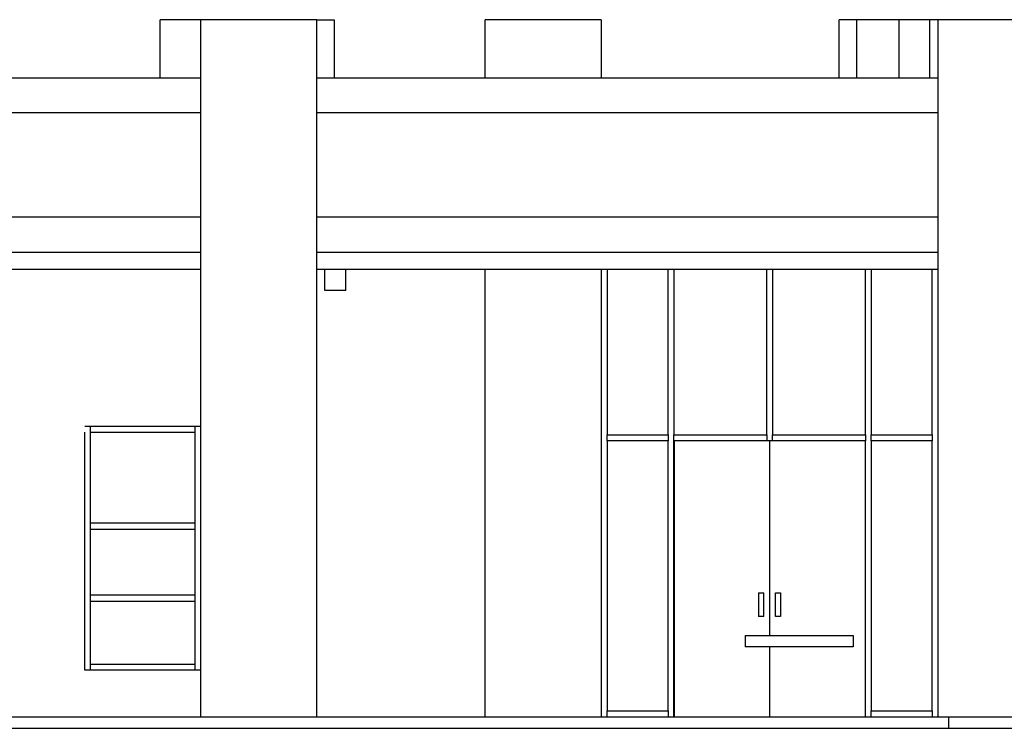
# Model space of a CAD drawing. Extents: x -1871179.9 to -1871093.9, y 2848219.4 to 2848260.8.
# Tile 8 of 12: x -1871146.7 to -1871138.2, y 2848238.7 to 2848244.8. Entities that reach past the tile are written whole.
import ezdxf

# ---------------------------------------------------------------- set-up
doc = ezdxf.new("R2010")
doc.units = 0
doc.header["$MEASUREMENT"] = 0
doc.layers.get('0').update_dxf_attribs({"linetype": 'CONTINUOUS'})

# ---------------------------------------------------------------- blocks, each defined once
blk = doc.blocks.new('A$C7A373BEC')
at = {"color": 0}
for p, q in [((-36000, 6000), (-37350, 6000)), ((-37350, 5500), (-37350, 6000)), ((-37000, 0), (-37000, 6000)), ((-36000, 0), (-36000, 6000)), ((-36000, 6000), (-35850, 6000)), ((-35850, 6000), (-35850, 5500)), ((-33550, 6000), (-34550, 6000)), ((-34550, 5500), (-34550, 6000)), ((-33550, 6000), (-33550, 5500)), ((-29650, 6000), (-31500, 6000)), ((-31500, 5500), (-31500, 6000)), ((-31350, 6000), (-31350, 5500)), ((-30985.1, 6000), (-30985.1, 5500)), ((-30720, 5500), (-30720, 6000)), ((-30650, 6000), (-30650, 0)), ((-42000, 5500), (-37000, 5500)), ((-36000, 5500), (-30650, 5500)), ((-42000, 5200), (-37000, 5200)), ((-36000, 5200), (-30650, 5200)), ((-37000, 4300), (-42000, 4300)), ((-30650, 4300), (-36000, 4300)), ((-42000, 4000), (-37000, 4000)), ((-36000, 4000), (-30650, 4000)), ((-37000, 3850), (-42000, 3850)), ((-30650, 3850), (-36000, 3850)), ((-35930, 3670), (-35930, 3850)), ((-35750, 3670), (-35750, 3850)), ((-34550, 0), (-34550, 3850)), ((-33550, 3850), (-33550, 0)), ((-33500, 3850), (-33500, 2425)), ((-32975, 2425), (-32975, 3850)), ((-32925, 3850), (-32925, 2425)), ((-32125, 2425), (-32125, 3850)), ((-32075, 3850), (-32075, 2425)), ((-31275, 2425), (-31275, 3850)), ((-31225, 3850), (-31225, 2425)), ((-30700, 2425), (-30700, 3850)), ((-35750, 3670), (-35930, 3670)), ((-38000, 2500), (-37000, 2500)), ((-37950, 2450), (-37950, 2500)), ((-37950, 1640), (-37950, 2500)), ((-37050, 2500), (-37050, 2450)), ((-37050, 2500), (-37050, 1640)), ((-38000, 400), (-38000, 2450)), ((-37950, 2450), (-37050, 2450)), ((-33500, 2425), (-32975, 2425)), ((-33500, 2400), (-33500, 2425)), ((-33500, 2375), (-33500, 2425)), ((-33500, 2375), (-33500, 2400)), ((-32975, 2425), (-32975, 2375)), ((-32975, 2425), (-32975, 2400)), ((-32975, 2400), (-32975, 2375)), ((-32925, 2425), (-32125, 2425)), ((-32925, 2375), (-32925, 2425)), ((-32925, 2400), (-32925, 2425)), ((-32925, 0), (-32925, 2400)), ((-32125, 2425), (-32125, 2375)), ((-32125, 2425), (-32125, 2375)), ((-32075, 2425), (-31275, 2425)), ((-32075, 2375), (-32075, 2425)), ((-32075, 2375), (-32075, 2425)), ((-31275, 2425), (-31275, 2400)), ((-31275, 2425), (-31275, 2375)), ((-31275, 2400), (-31275, 2375)), ((-31225, 2425), (-30700, 2425)), ((-31225, 2375), (-31225, 2425)), ((-31225, 2400), (-31225, 2425)), ((-31225, 2375), (-31225, 2400)), ((-30700, 2425), (-30700, 2400)), ((-30700, 2425), (-30700, 2375)), ((-30700, 2400), (-30700, 2375)), ((-32975, 2375), (-33500, 2375)), ((-33500, 2375), (-33500, 50)), ((-32975, 50), (-32975, 2375)), ((-32925, 2375), (-32921.8, 2375)), ((-32098.4, 2375), (-32921.8, 2375)), ((-32921.8, 2375), (-32921.8, 0)), ((-32098.4, 700), (-32098.4, 2375)), ((-31275, 2375), (-32098.4, 2375)), ((-31275, 0), (-31275, 2375)), ((-30700, 2375), (-31225, 2375)), ((-31225, 2375), (-31225, 50)), ((-30700, 50), (-30700, 2375)), ((-37950, 1615), (-37950, 1665)), ((-37050, 1665), (-37950, 1665)), ((-37950, 1020), (-37950, 1640)), ((-37950, 1615), (-37050, 1615)), ((-37050, 1665), (-37050, 1615)), ((-37050, 1640), (-37050, 1020)), ((-37950, 995), (-37950, 1045)), ((-37050, 1045), (-37950, 1045)), ((-37950, 400), (-37950, 1020)), ((-37050, 1045), (-37050, 995)), ((-37050, 1020), (-37050, 400)), ((-32195.2, 1066.8), (-32150.8, 1066.8)), ((-32195.2, 1066.8), (-32195.2, 863.6)), ((-32150.8, 863.6), (-32150.8, 1066.8)), ((-32049.2, 1066.8), (-32004.7, 1066.8)), ((-32049.2, 863.6), (-32049.2, 1066.8)), ((-32004.7, 1066.8), (-32004.7, 863.6)), ((-37950, 995), (-37050, 995)), ((-32150.8, 863.6), (-32195.2, 863.6)), ((-32004.7, 863.6), (-32049.2, 863.6)), ((-32309.4, 700), (-31379.1, 700)), ((-32309.4, 700), (-32309.4, 600)), ((-31379.1, 700), (-31379.1, 600)), ((-31379.1, 600), (-32309.4, 600)), ((-32098.4, 0), (-32098.4, 600)), ((-37950, 400), (-37950, 450)), ((-37050, 450), (-37950, 450)), ((-37050, 450), (-37050, 400)), ((-37000, 400), (-38000, 400)), ((-42000, 0), (-37000, 0)), ((-42000, 0), (-37006.7, 0)), ((-37000, 0), (-37006.7, 0)), ((-37000, 0), (-36000, 0)), ((-36000, 0), (-30650, 0)), ((-36000, 0), (-30656.7, 0)), ((-33500, 50), (-32975, 50)), ((-33500, 0), (-33500, 50)), ((-33500, 0), (-33500, 50)), ((-32975, 50), (-32975, 0)), ((-32975, 50), (-32975, 0)), ((-31225, 50), (-30700, 50)), ((-31225, 0), (-31225, 50)), ((-31225, 0), (-31225, 50)), ((-30700, 50), (-30700, 0)), ((-30700, 50), (-30700, 0)), ((-30650, 0), (-30656.7, 0)), ((-30650, 0), (-30656.7, 0)), ((-30650, 0), (-29650, 0)), ((-30560, 0), (-30560, -100)), ((-71111.9, -100), (14236.8, -100))]:
    blk.add_line(p, q, dxfattribs=at)

msp = doc.modelspace()

# ---------------------------------------------------------------- block references
at = {"color": 252, "lineweight": -3, "xscale": 0.0009999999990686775, "yscale": 0.0009999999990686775, "zscale": 0.0009999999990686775}
msp.add_blockref('A$C7A373BEC', (-1871108.1235, 2848238.7946), dxfattribs=at)

doc.saveas('drawing.dxf')
